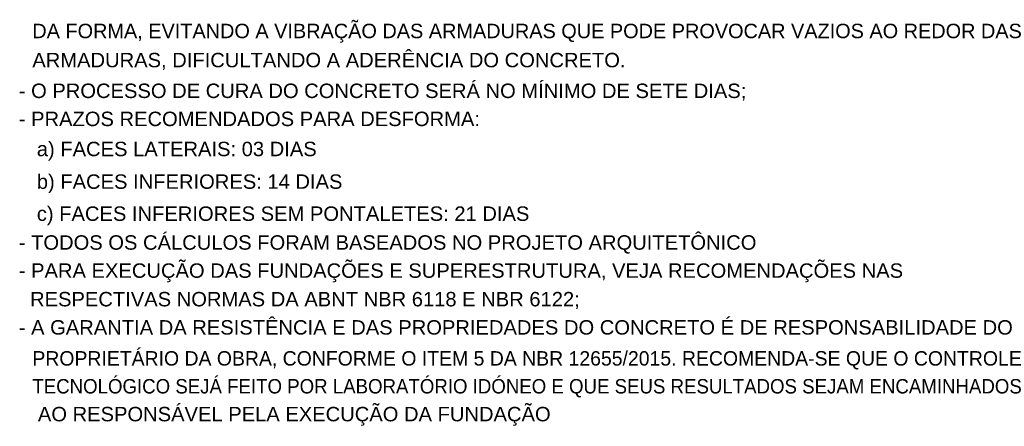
# Model space of a CAD drawing. Header units: centimetres. Extents: x -286 to 6967, y -466 to 803.
# Tile 54 of 73: x 5117 to 5554, y 147 to 328. Entities that reach past the tile are written whole.
import ezdxf

# ---------------------------------------------------------------- set-up
doc = ezdxf.new("R2010")
doc.units = ezdxf.units.CM
doc.layers.add('G-ANNO-TEXT', color=7, linetype='Continuous', lineweight=9)
doc.styles.add('Arial_6', font='arial.ttf', dxfattribs={"height": 6.4})

msp = doc.modelspace()

# ---------------------------------------------------------------- texts
at = {"layer": 'G-ANNO-TEXT', "color": 18, "true_color": 0x010000, "char_height": 6.4, "attachment_point": 1, "style": 'Arial_6'}
for s, insert, width in [('DA FORMA, EVITANDO A VIBRAÇÃO DAS ARMADURAS QUE PODE PROVOCAR VAZIOS AO REDOR DAS', (5122.885, 325.784), 549.76522), ('ARMADURAS, DIFICULTANDO A ADERÊNCIA DO CONCRETO.', (5122.885, 312.874), 324.77964), ('- O PROCESSO DE CURA DO CONCRETO SERÁ NO MÍNIMO DE SETE DIAS;', (5116.885, 299.242), 398.15008), ('- PRAZOS RECOMENDADOS PARA DESFORMA:', (5116.885, 286.791), 252.43536), ('a) FACES LATERAIS: 03 DIAS', (5124.885, 273.447), 153.924), ('b) FACES INFERIORES: 14 DIAS', (5124.885, 258.971), 167.77716), ('c) FACES INFERIORES SEM PONTALETES: 21 DIAS', (5124.885, 244.759), 270.39316), ('- TODOS OS CÁLCULOS FORAM BASEADOS NO PROJETO ARQUITETÔNICO', (5116.885, 231.967), 403.28088), ('- PARA EXECUÇÃO DAS FUNDAÇÕES E SUPERESTRUTURA, VEJA RECOMENDAÇÕES NAS', (5116.885, 219.501), 485.63022), ('RESPECTIVAS NORMAS DA ABNT NBR 6118 E NBR 6122;', (5121.885, 206.834), 301.94758), ('- A GARANTIA DA RESISTÊNCIA E DAS PROPRIEDADES DO CONCRETO É DE RESPONSABILIDADE DO', (5116.885, 194.316), 545.66058), ('PROPRIETÁRIO DA OBRA, CONFORME O ITEM 5 DA NBR 12655/2015. RECOMENDA-SE QUE O CONTROLE', (5122.885, 180.574), 561.56606), ('TECNOLÓGICO SEJÁ FEITO POR LABORATÓRIO IDÓNEO E QUE SEUS RESULTADOS SEJAM ENCAMINHADOS', (5122.885, 168.198), 585.42428), (' AO RESPONSÁVEL PELA EXECUÇÃO DA FUNDAÇÃO', (5122.885, 155.851), 284.7594)]:
    msp.add_mtext(s, dxfattribs=dict(at, insert=insert, width=width))

doc.saveas('drawing.dxf')
